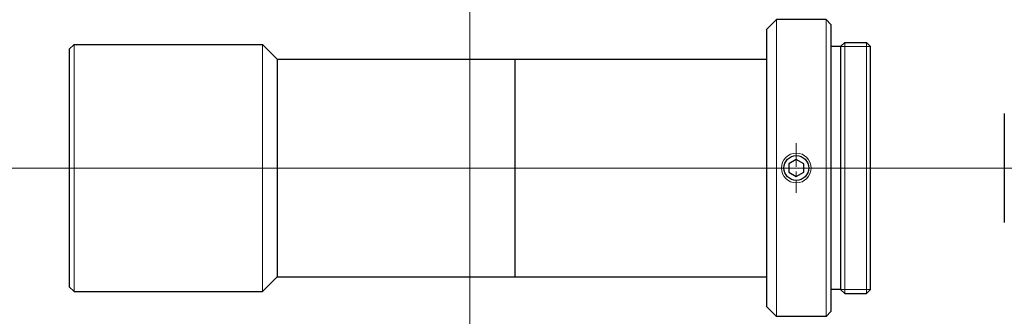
# Model space of a CAD drawing. Header units: millimetres. Extents: x -45.4 to 53.9, y 285 to 315.
import ezdxf

# ---------------------------------------------------------------- set-up
doc = ezdxf.new("R2010")
doc.units = ezdxf.units.MM
doc.header["$LTSCALE"] = 0.25
doc.linetypes.add('CENTER', pattern=[50.8, 31.75, -6.35, 6.35, -6.35])
doc.layers.add('00_補助線', color=252, linetype='Continuous', lineweight=0, plot=False)
for name, color, linetype, lineweight in [('01_外形線', 7, 'Continuous', 30), ('01_太線', 7, 'Continuous', 30), ('02_ﾈｼﾞ（断面）・遮光線仕切り', 7, 'Continuous', 20), ('03_ﾈｼﾞ・ﾛｰﾚｯﾄ・遮光線', 7, 'Continuous', 9), ('04_中心線', 1, 'CENTER', 20), ('06_面取線', 7, 'Continuous', 9)]:
    doc.layers.add(name, color=color, linetype=linetype, lineweight=lineweight)

msp = doc.modelspace()

# ---------------------------------------------------------------- linework, layer by layer
at = {"layer": '00_補助線'}
for p, direction in [((0, 0), (0, 1)), ((0, 300), (1, 0))]:
    msp.add_xline(p, direction, dxfattribs=at)
at = {"layer": '01_外形線'}
for p, q in [((29.95, 314), (30.95, 315)), ((35.95, 315), (30.95, 315)), ((35.95, 315), (36.45, 314.5)), ((36.45, 314.5), (36.45, 285.5)), ((29.95, 314), (29.95, 286)), ((-39.95, 312.5), (-40.45, 312)), ((-39.95, 312.5), (-20.95, 312.5)), ((-20.95, 312.5), (-19.45, 311)), ((-40.45, 312), (-40.45, 288)), ((-19.45, 311), (29.95, 311)), ((-19.45, 311), (-19.45, 289)), ((4.55, 311), (4.55, 289)), ((53.95, 305.5), (53.95, 294.5)), ((-20.95, 287.5), (-19.45, 289)), ((-19.45, 289), (29.95, 289)), ((-39.95, 287.5), (-40.45, 288)), ((-39.95, 287.5), (-20.95, 287.5)), ((29.95, 286), (30.95, 285)), ((35.95, 285), (36.45, 285.5)), ((35.95, 285), (30.95, 285))]:
    msp.add_line(p, q, dxfattribs=at)
msp.add_lwpolyline([(32.2, 299.567), (32.95, 299.134), (33.7, 299.567), (33.7, 300.433), (32.95, 300.866), (32.2, 300.433)], close=True, dxfattribs=at)
msp.add_circle((32.95, 300), 1.25, dxfattribs=at)
at = {"layer": '01_太線'}
for p, q in [((37.45, 312.3), (36.45, 312.3)), ((37.45, 312.303), (37.847, 312.7)), ((37.45, 287.697), (37.45, 312.303)), ((37.847, 312.7), (40.053, 312.7)), ((40.053, 312.7), (40.45, 312.3)), ((40.45, 287.7), (40.45, 312.3)), ((37.45, 287.7), (36.45, 287.7)), ((37.45, 287.697), (37.847, 287.3)), ((37.847, 287.3), (40.053, 287.3)), ((40.053, 287.3), (40.45, 287.7))]:
    msp.add_line(p, q, dxfattribs=at)
at = {"layer": '02_ﾈｼﾞ（断面）・遮光線仕切り'}
for p, q in [((40.45, 312.3), (37.45, 312.3)), ((40.45, 287.7), (37.45, 287.7))]:
    msp.add_line(p, q, dxfattribs=at)
at = {"layer": '03_ﾈｼﾞ・ﾛｰﾚｯﾄ・遮光線'}
msp.add_circle((32.95, 300), 1.5, dxfattribs=at)
at = {"layer": '04_中心線', "ltscale": 0.3}
msp.add_line((32.95, 302.5), (32.95, 297.5), dxfattribs=at)
at = {"layer": '04_中心線'}
msp.add_line((-45.45, 300), (53.95, 300), dxfattribs=at)
at = {"layer": '06_面取線', "lineweight": 20}
for p, q in [((30.95, 285), (30.95, 315)), ((-20.95, 312.5), (-20.95, 287.5))]:
    msp.add_line(p, q, dxfattribs=at)
at = {"layer": '06_面取線'}
for p, q in [((35.95, 285), (35.95, 315)), ((-39.95, 287.5), (-39.95, 312.5)), ((37.847, 287.3), (37.847, 312.7)), ((40.053, 287.3), (40.053, 312.7))]:
    msp.add_line(p, q, dxfattribs=at)

doc.saveas('drawing.dxf')
